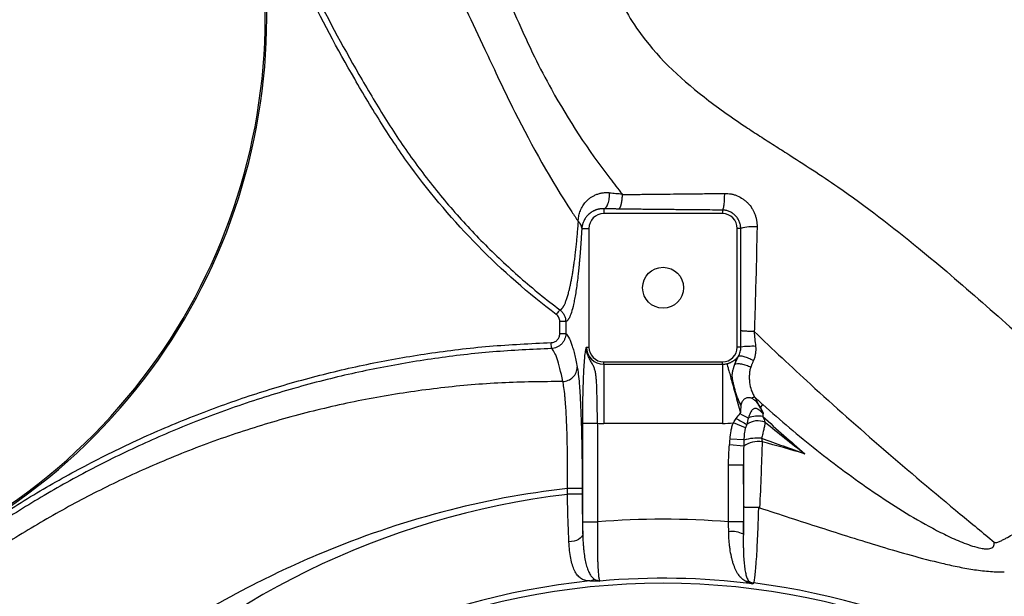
# Model space of a CAD drawing. Header units: millimetres. Extents: x 2 to 910, y 11 to 1153.
# Tile 4 of 7: x 173 to 505, y 764 to 959. Entities that reach past the tile are written whole.
import ezdxf

# ---------------------------------------------------------------- set-up
doc = ezdxf.new("R2010")
doc.units = ezdxf.units.MM

msp = doc.modelspace()

# ---------------------------------------------------------------- linework, layer by layer
at = {"color": 7, "linetype": 'Continuous', "lineweight": 25}
for p, q in [((370.4, 894.9), (370.4, 893.25)), ((410.4, 893.25), (370.4, 893.25)), ((410.4, 894.45), (410.4, 893.25)), ((362.99, 888.25), (365.4, 888.25)), ((365.4, 888.25), (365.4, 848.25)), ((416.59, 888.25), (415.4, 888.25)), ((415.4, 848.25), (415.4, 888.25)), ((355.59, 852.74), (355.59, 856.82)), ((357.59, 856.82), (357.59, 852.74)), ((357.59, 852.74), (355.59, 852.74)), ((352.75, 847.75), (352.68, 849.75)), ((364.56, 848.25), (365.4, 848.25)), ((416.62, 848.25), (415.4, 848.25)), ((370.4, 843.25), (410.4, 843.25)), ((370.4, 842.41), (370.4, 843.25)), ((410.4, 842.41), (410.4, 843.25)), ((370.4, 842.41), (410.4, 842.41)), ((370.4, 842.41), (370.4, 822.44)), ((410.4, 842.41), (410.4, 822.44)), ((423.22, 827.78), (424.05, 828.83)), ((363.32, 789.23), (363.32, 822.53)), ((363.32, 822.53), (368.31, 822.53)), ((368.31, 822.53), (368.31, 789.23)), ((410.4, 822.44), (370.4, 822.44)), ((418.18, 821.02), (414.11, 822.71)), ((417.65, 816.88), (412.98, 817.14)), ((417.59, 814.76), (412.82, 815.28)), ((412.49, 789.23), (412.49, 808.39)), ((417.48, 808.39), (412.49, 808.39)), ((417.48, 808.39), (417.48, 789.23)), ((363.13, 800.47), (358.14, 800.47)), ((358.14, 798.55), (358.14, 800.47)), ((363.13, 800.47), (363.13, 798.55)), ((363.13, 798.55), (358.14, 798.55)), ((363.32, 789.23), (368.31, 789.23)), ((417.48, 789.23), (412.49, 789.23)), ((420.84, 768.66), (420.64, 768.35))]:
    msp.add_line(p, q, dxfattribs=at)
at = {"color": 7, "linetype": 'Continuous', "lineweight": 25, "flags": 128}
msp.add_lwpolyline([(363.34, 785.13), (363.21, 784.65), (362.93, 784.18), (362.49, 783.74), (361.92, 783.35), (361.22, 783.02), (360.43, 782.76), (359.57, 782.58), (358.67, 782.48)], dxfattribs=at)
at = {"color": 7, "linetype": 'Continuous', "lineweight": 25}
for centre, radius in [((390.4, 868.25), 6.9), ((390.4, 528.25), 240.4)]:
    msp.add_circle(centre, radius, dxfattribs=at)
for centre, radius, start, end in [((56.24, 959.41), 200, 303.198, 19.2059), ((56.24, 959.41), 200.52, 303.1979, 19.2059), ((370.4, 888.25), 5, 90, 180), ((410.4, 888.25), 5, 0, 90), ((420.79, 873.17), 15.65, 85.2496, 105.5609), ((370.4, 848.25), 5.84, 180, 270), ((370.4, 848.25), 5, 180, 270), ((410.4, 848.25), 5, 270, 0), ((420.52, 816.93), 31.56, 88.0456, 97.0851), ((410.4, 848.25), 5.84, 270, 285.3524), ((423.09, 822.28), 9.2, 101.1103, 108.6541), ((423.35, 819.83), 11.53, 124.2888, 127.0906), ((425.78, 819.46), 8.71, 107.152, 107.4706), ((446.94, 875.51), 60.41, 238.1724, 242.0562), ((435.04, 858.88), 38, 240.523, 245.2839), ((422.41, 816.77), 6.57, 68.6166, 125.2277), ((422.35, 816.15), 8.81, 78.7281, 111.2533), ((370.4, 848.25), 25.81, 265.3572, 270), ((410.4, 848.25), 25.81, 270, 278.2601), ((422.28, 799.95), 17.55, 85.5953, 105.2824), ((422.34, 808.52), 7.85, 79.1698, 127.271), ((390.4, 528.25), 272.21, 96.8062, 173.1938), ((390.4, 528.25), 261.91, 85.162, 94.838), ((413.57, 776.85), 9.15, 64.7684, 96.4242), ((390.4, 528.25), 241.99, 82.8215, 95.0575), ((390.4, 528.25), 242.33, 95.8407, 174.1593), ((365.14, 772.63), 3.36, 280.3669, 308.0795), ((418.47, 765.36), 3.8, 72.0101, 91.401), ((421.49, 773.64), 5.02, 248.376, 262.5738), ((390.4, 528.25), 242.33, 5.8407, 82.7841)]:
    msp.add_arc(centre, radius, start, end, dxfattribs=at)
for points, knots in [([(354.4, 859.21), (344.99, 866.31), (336.2, 874.03), (319.85, 890.67), (312.28, 899.57), (303.59, 911.47), (301.9, 913.88), (298.61, 918.74), (297.02, 921.2), (293.91, 926.16), (292.39, 928.66), (289.38, 933.66), (287.89, 936.18), (280.57, 948.81), (275.07, 959.1), (264.79, 980.06), (260, 990.73), (254.47, 1004.31), (253.38, 1007.04), (251.26, 1012.51), (250.23, 1015.25), (247.2, 1023.51), (245.27, 1029.04), (239.81, 1045.72), (236.56, 1056.94), (230.84, 1079.62), (228.37, 1091.07), (226.3, 1102.63)], [0, 0, 0, 0, 0.125, 0.125, 0.25, 0.25, 0.28125, 0.28125, 0.3125, 0.3125, 0.34375, 0.34375, 0.375, 0.375, 0.5, 0.5, 0.625, 0.625, 0.65625, 0.65625, 0.6875, 0.6875, 0.75, 0.75, 0.875, 0.875, 1, 1, 1, 1]), ([(368.77, 1105.17), (369.36, 1101.53), (370.98, 1090.21), (371.92, 1075.8), (371.61, 1064.71), (370.62, 1042.34), (367.06, 1013.95), (369.68, 984.49), (373.11, 971.82), (377.06, 962.76), (385.43, 949.06), (399.42, 935.7), (414.56, 924.97), (422.46, 919.78), (427.28, 916.71), (436.3, 910.96), (453.42, 899.87), (475.28, 883.01), (498.09, 863.35), (512.18, 850.78), (523.67, 840.68), (528.06, 836.77), (532.43, 832.84)], [0.1318915, 0.1318915, 0.1318915, 0.1318915, 0.1609204, 0.2212882, 0.2413806, 0.2413806, 0.3821756, 0.4349737, 0.4666526, 0.4880574, 0.5165971, 0.5998378, 0.6414582, 0.6553316, 0.6692051, 0.6830785, 0.733023, 0.8168291, 0.8866676, 0.9565061, 0.9565061, 1, 1, 1, 1]), ([(229.22, 1097.78), (231.36, 1086.54), (233.87, 1075.41), (239.65, 1053.36), (242.91, 1042.44), (248.36, 1026.22), (250.27, 1020.84), (253.28, 1012.82), (254.31, 1010.15), (256.41, 1004.83), (257.48, 1002.18), (262.94, 988.99), (267.66, 978.63), (277.77, 958.25), (283.17, 948.24), (290.34, 935.95), (291.79, 933.51), (294.74, 928.64), (296.23, 926.21), (299.28, 921.39), (300.84, 919), (304.06, 914.27), (305.72, 911.93), (310.82, 904.99), (314.39, 900.48), (321.83, 891.77), (325.7, 887.55), (331.74, 881.43), (333.79, 879.43), (337.96, 875.49), (340.09, 873.56), (346.57, 867.89), (351.02, 864.27), (355.6, 860.81)], [0, 0, 0, 0, 0.125, 0.125, 0.25, 0.25, 0.3125, 0.3125, 0.34375, 0.34375, 0.375, 0.375, 0.5, 0.5, 0.625, 0.625, 0.65625, 0.65625, 0.6875, 0.6875, 0.71875, 0.71875, 0.75, 0.75, 0.8125, 0.8125, 0.875, 0.875, 0.90625, 0.90625, 0.9375, 0.9375, 1, 1, 1, 1]), ([(306.96, 1071.78), (308.08, 1066.55), (309.87, 1058.44), (311.72, 1050.38), (317.09, 1027.39), (324.77, 1000.26), (336.39, 969.87), (342.46, 955.86), (347.44, 945.18), (356.31, 928.19), (366.36, 912.86), (375.21, 901.64), (376.63, 899.89)], [0.1851148, 0.1851148, 0.1851148, 0.1851148, 0.2212882, 0.2413806, 0.2413806, 0.3821756, 0.4349737, 0.4666526, 0.4880574, 0.5165971, 0.5998378, 0.6153859, 0.6153859, 0.6153859, 0.6153859]), ([(299.99, 1014.68), (304.29, 1004.41), (312.23, 986.94), (322.67, 965.01), (329.69, 950.15), (335.02, 938.54), (344.1, 919.81), (353.21, 903.47), (361.07, 891.7), (361.79, 890.62)], [0.3087832, 0.3087832, 0.3087832, 0.3087832, 0.3821756, 0.4349737, 0.4666526, 0.4880574, 0.5165971, 0.5998378, 0.6082354, 0.6082354, 0.6082354, 0.6082354]), ([(361.79, 890.62), (361.8, 890.76), (361.81, 891.03), (361.85, 891.57), (361.98, 892.51), (362.33, 893.88), (363.02, 895.45), (363.88, 896.72), (364.74, 897.67), (365.52, 898.37), (366.35, 898.95), (367.12, 899.37), (367.79, 899.67), (368.36, 899.88), (368.93, 900.06), (369.51, 900.19), (370.08, 900.28), (370.66, 900.34), (371.23, 900.37), (371.8, 900.36), (372.19, 900.33), (372.37, 900.31)], [0, 0, 0, 0, 0.027248, 0.054345, 0.10876, 0.21849, 0.338251, 0.449339, 0.518221, 0.583517, 0.64546, 0.704312, 0.740389, 0.775478, 0.809659, 0.843009, 0.875606, 0.907528, 0.938851, 0.969651, 1, 1, 1, 1]), ([(370.4, 894.9), (370.64, 894.93), (370.89, 895.07), (371.27, 895.5), (371.39, 895.67), (371.62, 896.09), (371.73, 896.33), (371.92, 896.87), (372.01, 897.16), (372.15, 897.77), (372.21, 898.09), (372.35, 899.06), (372.38, 899.72), (372.37, 900.31)], [0, 0, 0, 0, 0.25, 0.25, 0.375, 0.375, 0.5, 0.5, 0.625, 0.625, 0.75, 0.75, 1, 1, 1, 1]), ([(372.37, 900.31), (373.07, 900.24), (373.77, 900.17), (375.19, 900.03), (375.91, 899.96), (376.63, 899.89)], [0, 0, 0, 0, 0.5, 0.5, 1, 1, 1, 1]), ([(375.38, 894.8), (375.4, 894.81), (375.44, 894.82), (375.5, 894.84), (375.56, 894.88), (375.62, 894.92), (375.67, 894.97), (375.72, 895.03), (375.78, 895.1), (375.83, 895.18), (375.88, 895.26), (375.93, 895.34), (375.97, 895.44), (376.02, 895.53), (376.06, 895.64), (376.11, 895.74), (376.15, 895.86), (376.19, 895.97), (376.22, 896.09), (376.26, 896.21), (376.29, 896.34), (376.33, 896.46), (376.36, 896.59), (376.39, 896.72), (376.42, 896.85), (376.44, 896.99), (376.47, 897.12), (376.49, 897.25), (376.51, 897.39), (376.53, 897.52), (376.55, 897.65), (376.57, 897.79), (376.58, 897.92), (376.6, 898.05), (376.61, 898.18), (376.63, 898.31), (376.64, 898.44), (376.65, 898.56), (376.66, 898.69), (376.67, 898.81), (376.67, 898.93), (376.68, 899.05), (376.68, 899.16), (376.69, 899.28), (376.69, 899.39), (376.7, 899.5), (376.7, 899.61), (376.7, 899.68), (376.7, 899.71)], [0, 0, 0, 0, 0.029634, 0.058917, 0.087849, 0.116429, 0.144658, 0.172536, 0.200063, 0.227238, 0.254063, 0.280536, 0.306658, 0.33243, 0.35785, 0.38292, 0.407638, 0.432006, 0.456023, 0.479689, 0.503004, 0.525968, 0.548582, 0.570845, 0.592757, 0.614319, 0.63553, 0.65639, 0.6769, 0.697059, 0.716868, 0.736326, 0.755433, 0.77419, 0.792597, 0.810653, 0.828359, 0.845714, 0.862719, 0.879374, 0.895678, 0.911632, 0.927236, 0.942489, 0.957392, 0.971945, 0.986148, 1, 1, 1, 1]), ([(376.78, 899.71), (377.19, 899.71), (377.98, 899.72), (379.12, 899.73), (380.13, 899.74), (381.48, 899.75), (383.21, 899.77), (386.04, 899.8), (389.61, 899.83), (394.28, 899.89), (399.46, 899.94), (405.21, 900.01), (409.15, 900.06), (411.17, 900.08)], [0, 0, 0, 0, 0.036528, 0.069769, 0.099666, 0.126164, 0.188212, 0.250976, 0.374238, 0.500525, 0.658123, 0.824726, 1, 1, 1, 1]), ([(410.4, 894.45), (410.45, 894.47), (410.5, 894.51), (410.6, 894.67), (410.65, 894.78), (410.75, 895.08), (410.8, 895.27), (410.89, 895.71), (410.93, 895.96), (411.01, 896.52), (411.04, 896.83), (411.1, 897.46), (411.12, 897.8), (411.15, 898.47), (411.16, 898.81), (411.18, 899.46), (411.18, 899.78), (411.17, 900.08)], [0, 0, 0, 0, 0.125, 0.125, 0.25, 0.25, 0.375, 0.375, 0.5, 0.5, 0.625, 0.625, 0.75, 0.75, 0.875, 0.875, 1, 1, 1, 1]), ([(411.17, 900.08), (411.9, 900.09), (412.63, 900.03), (413.69, 899.82), (414.05, 899.73), (414.75, 899.52), (415.1, 899.4), (416.11, 898.97), (416.75, 898.62), (417.65, 898), (417.94, 897.77), (418.51, 897.29), (418.77, 897.04), (419.53, 896.25), (419.98, 895.67), (420.57, 894.73), (420.75, 894.41), (421.07, 893.76), (421.22, 893.42), (421.48, 892.74), (421.59, 892.39), (421.78, 891.69), (421.86, 891.33), (422.05, 890.24), (422.1, 889.51), (422.09, 888.77)], [0, 0, 0, 0, 0.125, 0.125, 0.1875, 0.1875, 0.25, 0.25, 0.375, 0.375, 0.4375, 0.4375, 0.5, 0.5, 0.625, 0.625, 0.6875, 0.6875, 0.75, 0.75, 0.8125, 0.8125, 0.875, 0.875, 1, 1, 1, 1]), ([(370.4, 894.9), (370.32, 894.9), (370.16, 894.91), (369.93, 894.9), (369.7, 894.89), (369.46, 894.87), (369.23, 894.85), (369, 894.81), (368.77, 894.77), (368.54, 894.72), (368.32, 894.67), (368.09, 894.6), (367.87, 894.53), (367.65, 894.45), (367.44, 894.37), (367.23, 894.27), (366.88, 894.11), (366.4, 893.85), (365.83, 893.45), (365.29, 892.99), (364.68, 892.37), (364.06, 891.54), (363.61, 890.68), (363.34, 889.95), (363.2, 889.48), (363.11, 889.05), (363.04, 888.69), (363.02, 888.45), (363, 888.33)], [0, 0, 0, 0, 0.0162972, 0.0327862, 0.049472, 0.0663595, 0.0834536, 0.1007587, 0.1182793, 0.1360197, 0.1539839, 0.1721758, 0.1905992, 0.2092577, 0.2281548, 0.2472939, 0.2666782, 0.3255346, 0.3877909, 0.4535147, 0.5227646, 0.6367451, 0.766, 0.821187, 0.8835414, 0.9222187, 0.9610382, 1, 1, 1, 1]), ([(375.38, 894.8), (374.96, 894.81), (374.54, 894.82), (373.7, 894.83), (373.28, 894.84), (372.04, 894.86), (371.21, 894.88), (370.4, 894.9)], [0, 0, 0, 0, 0.25, 0.25, 0.5, 0.5, 1, 1, 1, 1]), ([(410.4, 894.45), (409.27, 894.46), (407.08, 894.48), (403.89, 894.51), (400.88, 894.53), (398.06, 894.56), (395.43, 894.58), (392.81, 894.61), (390.17, 894.63), (387.48, 894.66), (384.88, 894.69), (382.38, 894.72), (379.96, 894.75), (377.64, 894.77), (376.13, 894.79), (375.38, 894.8)], [0, 0, 0, 0, 0.09596, 0.186663, 0.272109, 0.3523, 0.427238, 0.496925, 0.576314, 0.653188, 0.727549, 0.799405, 0.868761, 0.935624, 1, 1, 1, 1]), ([(416.59, 888.25), (416.59, 888.66), (416.55, 889.06), (416.38, 889.85), (416.26, 890.24), (416.02, 890.8), (415.94, 890.98), (415.74, 891.34), (415.64, 891.52), (415.29, 892.02), (415.03, 892.34), (414.46, 892.91), (414.13, 893.17), (413.46, 893.62), (413.1, 893.81), (412.54, 894.05), (412.35, 894.12), (411.97, 894.24), (411.77, 894.28), (411.19, 894.4), (410.8, 894.45), (410.4, 894.45)], [0, 0, 0, 0, 0.125, 0.125, 0.25, 0.25, 0.3125, 0.3125, 0.375, 0.375, 0.5, 0.5, 0.625, 0.625, 0.75, 0.75, 0.8125, 0.8125, 0.875, 0.875, 1, 1, 1, 1]), ([(355.6, 860.81), (355.63, 860.81), (355.69, 860.82), (355.78, 860.85), (355.87, 860.89), (355.95, 860.94), (356.04, 861), (356.13, 861.07), (356.22, 861.14), (356.31, 861.23), (356.4, 861.33), (356.49, 861.44), (356.58, 861.56), (356.67, 861.69), (356.76, 861.83), (356.85, 861.98), (356.94, 862.14), (357.14, 862.51), (357.45, 863.17), (357.86, 864.26), (358.26, 865.54), (358.58, 866.71), (358.81, 867.63), (358.95, 868.22), (359.09, 868.83), (359.22, 869.46), (359.36, 870.11), (359.49, 870.78), (359.62, 871.48), (359.75, 872.19), (359.88, 872.93), (360, 873.68), (360.13, 874.45), (360.25, 875.25), (360.37, 876.06), (360.48, 876.89), (360.6, 877.74), (360.71, 878.62), (360.82, 879.51), (360.93, 880.41), (361.03, 881.34), (361.13, 882.29), (361.23, 883.25), (361.33, 884.23), (361.42, 885.23), (361.51, 886.25), (361.6, 887.28), (361.68, 888.33), (361.77, 889.4), (361.82, 890.13), (361.84, 890.49)], [0, 0, 0, 0, 0.014977, 0.02994, 0.044887, 0.059819, 0.074736, 0.089636, 0.10452, 0.119388, 0.134238, 0.149072, 0.163888, 0.178686, 0.193467, 0.208229, 0.222973, 0.237698, 0.303783, 0.368408, 0.431562, 0.493238, 0.514654, 0.535809, 0.556704, 0.57734, 0.597717, 0.617836, 0.637699, 0.657307, 0.676661, 0.695764, 0.714617, 0.733222, 0.751583, 0.769701, 0.78758, 0.805222, 0.822631, 0.839811, 0.856765, 0.873498, 0.890014, 0.906319, 0.922416, 0.938313, 0.954013, 0.969523, 0.98485, 1, 1, 1, 1]), ([(361.85, 890.56), (361.84, 890.57), (361.82, 890.59), (361.8, 890.61), (361.79, 890.62)], [0, 0, 0, 0, 0.483977, 1, 1, 1, 1]), ([(361.84, 890.49), (361.85, 890.51), (361.85, 890.53), (361.85, 890.54), (361.85, 890.54), (361.85, 890.54), (361.85, 890.54)], [0, 0, 0, 0, 0.00007969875, 0.00007969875, 0.00007969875, 0.00007975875, 0.00007975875, 0.00007975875, 0.00007975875]), ([(361.84, 890.49), (362.19, 890.17), (362.47, 889.81), (362.86, 889.06), (362.97, 888.65), (362.99, 888.25)], [0, 0, 0, 0, 0.5, 0.5, 1, 1, 1, 1]), ([(363, 888.33), (363, 888.39), (362.99, 888.49), (362.97, 888.65), (362.94, 888.81), (362.9, 888.96), (362.86, 889.1), (362.81, 889.24), (362.75, 889.37), (362.69, 889.49), (362.63, 889.61), (362.56, 889.73), (362.49, 889.83), (362.42, 889.94), (362.34, 890.03), (362.27, 890.12), (362.2, 890.21), (362.13, 890.29), (362.05, 890.36), (361.98, 890.43), (361.92, 890.5), (361.87, 890.54), (361.85, 890.56)], [0, 0, 0, 0, 0.068748, 0.1355, 0.200259, 0.26303, 0.323818, 0.382626, 0.439458, 0.494318, 0.54721, 0.598137, 0.647102, 0.69411, 0.739162, 0.782261, 0.823411, 0.862614, 0.899872, 0.935188, 0.968563, 1, 1, 1, 1]), ([(361.85, 890.54), (361.85, 890.54), (361.85, 890.54), (361.85, 890.54), (361.85, 890.55), (361.85, 890.55), (361.85, 890.56)], [-0.00000006, -0.00000006, -0.00000006, -0.00000006, 0, 0, 0, 0.00002044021, 0.00002044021, 0.00002044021, 0.00002044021]), ([(362.99, 888.25), (362.98, 888.06), (362.96, 887.68), (362.93, 887.12), (362.9, 886.55), (362.86, 886), (362.83, 885.45), (362.79, 884.9), (362.76, 884.36), (362.72, 883.82), (362.69, 883.29), (362.65, 882.76), (362.61, 882.24), (362.57, 881.72), (362.54, 881.21), (362.5, 880.7), (362.46, 880.2), (362.42, 879.7), (362.38, 879.21), (362.34, 878.72), (362.3, 878.24), (362.26, 877.76), (362.21, 877.29), (362.17, 876.82), (362.13, 876.35), (362.09, 875.89), (362.04, 875.44), (362, 874.99), (361.95, 874.54), (361.91, 874.1), (361.86, 873.67), (361.82, 873.24), (361.68, 872), (361.45, 870.05), (361.11, 867.6), (360.76, 865.38), (360.28, 862.86), (359.68, 860.35), (359.15, 858.85), (358.8, 858.11), (358.65, 857.83), (358.5, 857.59), (358.35, 857.37), (358.2, 857.19), (358.04, 857.05), (357.89, 856.94), (357.74, 856.86), (357.64, 856.83), (357.59, 856.82)], [0, 0, 0, 0, 0.007641, 0.015313, 0.023016, 0.030752, 0.038521, 0.046325, 0.054164, 0.06204, 0.069953, 0.077904, 0.085894, 0.093924, 0.101995, 0.110108, 0.118263, 0.126461, 0.134703, 0.14299, 0.151323, 0.159703, 0.168129, 0.176604, 0.185127, 0.1937, 0.202322, 0.210996, 0.219721, 0.228498, 0.237328, 0.246212, 0.255149, 0.315485, 0.377915, 0.442592, 0.509654, 0.634012, 0.76369, 0.789719, 0.815796, 0.841925, 0.86811, 0.894354, 0.920662, 0.947036, 0.973481, 1, 1, 1, 1]), ([(416.63, 853.79), (416.64, 856.66), (416.64, 859.54), (416.65, 865.29), (416.65, 868.16), (416.64, 876.79), (416.62, 882.53), (416.59, 888.25)], [0, 0, 0, 0, 0.25, 0.25, 0.5, 0.5, 1, 1, 1, 1]), ([(422.09, 888.77), (421.98, 882.91), (421.84, 877.02), (421.6, 868.18), (421.52, 865.23), (421.39, 860.8), (421.34, 859.33), (421.25, 856.39), (421.21, 854.91), (421.16, 853.44)], [0, 0, 0, 0, 0.5, 0.5, 0.75, 0.75, 0.875, 0.875, 1, 1, 1, 1]), ([(355.6, 860.81), (355.6, 860.8), (355.56, 860.75), (355.43, 860.58), (355.34, 860.46), (355.12, 860.17), (354.99, 860), (354.71, 859.62), (354.55, 859.41), (354.4, 859.21)], [0, 0, 0, 0, 0.25, 0.25, 0.5, 0.5, 0.75, 0.75, 1, 1, 1, 1]), ([(355.6, 860.81), (355.75, 860.69), (355.9, 860.56), (356.18, 860.3), (356.31, 860.16), (356.68, 859.71), (356.89, 859.39), (357.23, 858.7), (357.37, 858.33), (357.5, 857.77), (357.53, 857.59), (357.58, 857.2), (357.59, 857.01), (357.59, 856.82)], [0, 0, 0, 0, 0.125, 0.125, 0.25, 0.25, 0.5, 0.5, 0.75, 0.75, 0.875, 0.875, 1, 1, 1, 1]), ([(355.59, 856.82), (355.59, 857.05), (355.56, 857.28), (355.46, 857.73), (355.38, 857.95), (355.17, 858.36), (355.05, 858.55), (354.75, 858.91), (354.58, 859.07), (354.4, 859.21)], [0, 0, 0, 0, 0.25, 0.25, 0.5, 0.5, 0.75, 0.75, 1, 1, 1, 1]), ([(357.59, 856.82), (357.57, 856.82), (357.51, 856.82), (357.3, 856.82), (357.15, 856.82), (356.78, 856.82), (356.57, 856.82), (356.1, 856.82), (355.84, 856.82), (355.59, 856.82)], [0, 0, 0, 0, 0.25, 0.25, 0.5, 0.5, 0.75, 0.75, 1, 1, 1, 1]), ([(421.08, 853.48), (420.78, 853.48), (420.5, 853.49), (419.94, 853.5), (419.66, 853.51), (419.13, 853.53), (418.88, 853.54), (418.41, 853.56), (418.19, 853.57), (417.78, 853.6), (417.6, 853.62), (417.28, 853.65), (417.14, 853.66), (416.91, 853.7), (416.82, 853.72), (416.72, 853.74), (416.69, 853.75), (416.65, 853.77), (416.63, 853.78), (416.63, 853.79)], [0, 0, 0, 0, 0.125, 0.125, 0.25, 0.25, 0.375, 0.375, 0.5, 0.5, 0.625, 0.625, 0.75, 0.75, 0.875, 0.875, 0.9375, 0.9375, 1, 1, 1, 1]), ([(421.16, 853.44), (421.15, 853.45), (421.14, 853.46), (421.13, 853.47), (421.12, 853.47), (421.11, 853.48), (421.1, 853.48), (421.09, 853.48), (421.09, 853.48), (421.08, 853.48)], [0, 0, 0, 0, 0.00004082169, 0.00004082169, 0.00004082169, 0.00007434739, 0.00007434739, 0.00007434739, 0.00009016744, 0.00009016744, 0.00009016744, 0.00009016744]), ([(421.16, 853.44), (427.34, 847.51), (441.49, 834.26), (464.56, 813.74), (481.84, 799.13), (494.42, 788.74), (498.24, 785.58), (502.06, 782.42)], [0.7604235, 0.7604235, 0.7604235, 0.7604235, 0.8168291, 0.8866676, 0.9565061, 0.9565061, 0.9868933, 0.9868933, 0.9868933, 0.9868933]), ([(352.68, 849.75), (353.07, 849.76), (353.45, 849.85), (353.98, 850.08), (354.15, 850.17), (354.47, 850.39), (354.61, 850.52), (354.88, 850.79), (355, 850.95), (355.21, 851.27), (355.3, 851.44), (355.44, 851.79), (355.5, 851.98), (355.57, 852.36), (355.59, 852.55), (355.59, 852.74)], [0, 0, 0, 0, 0.25, 0.25, 0.375, 0.375, 0.5, 0.5, 0.625, 0.625, 0.75, 0.75, 0.875, 0.875, 1, 1, 1, 1]), ([(357.59, 852.74), (357.59, 852.42), (357.56, 852.1), (357.43, 851.47), (357.34, 851.16), (357.1, 850.57), (356.95, 850.28), (356.6, 849.75), (356.4, 849.49), (355.96, 849.04), (355.71, 848.83), (355.19, 848.46), (354.9, 848.3), (354.32, 848.04), (354.02, 847.94), (353.39, 847.8), (353.07, 847.76), (352.75, 847.75)], [0, 0, 0, 0, 0.125, 0.125, 0.25, 0.25, 0.375, 0.375, 0.5, 0.5, 0.625, 0.625, 0.75, 0.75, 0.875, 0.875, 1, 1, 1, 1]), ([(357.59, 852.74), (357.92, 852.52), (358.25, 852.11), (358.9, 850.95), (359.23, 850.18), (359.72, 848.77), (359.88, 848.25), (360.2, 847.13), (360.36, 846.52), (360.85, 844.57), (361.17, 843.09), (361.49, 841.44)], [0, 0, 0, 0, 0.25, 0.25, 0.5, 0.5, 0.625, 0.625, 0.75, 0.75, 1, 1, 1, 1]), ([(356.58, 836.61), (355.96, 839.87), (355.32, 842.44), (354.36, 845.23), (354.04, 845.98), (353.39, 847.13), (353.07, 847.53), (352.75, 847.75)], [0, 0, 0, 0, 0.5, 0.5, 0.75, 0.75, 1, 1, 1, 1]), ([(363.32, 822.53), (363.32, 824.13), (363.33, 825.71), (363.35, 828.04), (363.36, 828.81), (363.38, 830.34), (363.4, 831.1), (363.44, 833.33), (363.48, 834.73), (363.55, 836.74), (363.57, 837.39), (363.62, 838.66), (363.65, 839.26), (363.74, 841), (363.8, 842.04), (363.9, 843.45), (363.93, 843.89), (364.01, 844.72), (364.04, 845.1), (364.12, 845.79), (364.16, 846.11), (364.24, 846.69), (364.28, 846.94), (364.36, 847.4), (364.4, 847.6), (364.46, 847.86), (364.48, 847.95), (364.51, 848.07), (364.52, 848.1), (364.54, 848.18), (364.55, 848.22), (364.56, 848.25)], [0, 0, 0, 0, 0.125, 0.125, 0.1875, 0.1875, 0.25, 0.25, 0.375, 0.375, 0.4375, 0.4375, 0.5, 0.5, 0.625, 0.625, 0.6875, 0.6875, 0.75, 0.75, 0.8125, 0.8125, 0.875, 0.875, 0.9375, 0.9375, 0.96875, 0.96875, 0.984375, 0.984375, 1, 1, 1, 1]), ([(368.31, 822.53), (368.28, 823.94), (368.26, 825.34), (368.23, 827.39), (368.21, 828.07), (368.2, 829.08), (368.19, 829.42), (368.18, 830.08), (368.17, 830.41), (368.14, 832.01), (368.12, 833.23), (368.06, 834.95), (368.03, 835.51), (367.98, 836.57), (367.94, 837.08), (367.86, 838.04), (367.8, 838.5), (367.68, 839.37), (367.6, 839.79), (367.4, 840.58), (367.28, 840.96), (367, 841.69), (366.82, 842.05), (366.42, 842.79), (366.2, 843.16), (365.73, 843.99), (365.48, 844.43), (365.05, 845.4), (364.86, 845.93), (364.67, 846.77), (364.62, 847.06), (364.58, 847.51), (364.57, 847.65), (364.56, 847.88), (364.56, 847.95), (364.56, 848.1), (364.56, 848.18), (364.56, 848.25)], [0, 0, 0, 0, 0.125, 0.125, 0.1875, 0.1875, 0.21875, 0.21875, 0.25, 0.25, 0.375, 0.375, 0.4375, 0.4375, 0.5, 0.5, 0.5625, 0.5625, 0.625, 0.625, 0.6875, 0.6875, 0.75, 0.75, 0.8125, 0.8125, 0.875, 0.875, 0.9375, 0.9375, 0.96875, 0.96875, 0.984375, 0.984375, 0.992187, 0.992187, 1, 1, 1, 1]), ([(415.85, 845.18), (415.97, 845.4), (416.08, 845.64), (416.28, 846.13), (416.36, 846.38), (416.56, 847.16), (416.63, 847.7), (416.62, 848.25)], [0, 0, 0, 0, 0.25, 0.25, 0.5, 0.5, 1, 1, 1, 1]), ([(421.59, 848.48), (421.68, 847.65), (421.67, 846.83), (421.5, 845.62), (421.41, 845.21), (421.19, 844.43), (421.05, 844.04), (420.88, 843.68)], [0, 0, 0, 0, 0.5, 0.5, 0.75, 0.75, 1, 1, 1, 1]), ([(411.95, 842.62), (411.98, 842.63), (412.05, 842.65), (412.14, 842.68), (412.24, 842.71), (412.34, 842.74), (412.44, 842.77), (412.54, 842.81), (412.68, 842.86), (412.88, 842.94), (413.1, 843.03), (413.31, 843.13), (413.56, 843.26), (413.83, 843.41), (414.15, 843.61), (414.53, 843.87), (414.85, 844.13), (415.11, 844.36), (415.28, 844.52), (415.38, 844.63), (415.43, 844.69)], [0, 0, 0, 0, 0.01314, 0.026448, 0.040031, 0.053991, 0.068418, 0.083398, 0.099005, 0.138616, 0.182758, 0.22558, 0.272668, 0.359486, 0.444459, 0.564531, 0.75236, 0.835019, 0.915019, 1, 1, 1, 1]), ([(414.64, 842.45), (414.68, 842.56), (414.76, 842.79), (414.89, 843.12), (415.02, 843.44), (415.16, 843.75), (415.3, 844.05), (415.43, 844.35), (415.57, 844.63), (415.71, 844.91), (415.81, 845.09), (415.85, 845.18)], [0, 0, 0, 0, 0.125335, 0.24684, 0.364634, 0.478834, 0.589557, 0.696919, 0.801037, 0.902026, 1, 1, 1, 1]), ([(415.85, 845.18), (415.96, 845.29), (416.17, 845.34), (416.78, 845.32), (417.18, 845.24), (418.1, 844.96), (418.63, 844.76), (419.74, 844.28), (420.32, 843.99), (420.88, 843.68)], [0, 0, 0, 0, 0.25, 0.25, 0.5, 0.5, 0.75, 0.75, 1, 1, 1, 1]), ([(420.88, 843.68), (420.82, 843.55), (420.71, 843.3), (420.55, 842.92), (420.39, 842.56), (420.25, 842.2), (420.12, 841.84), (420.04, 841.61), (420, 841.49)], [0, 0, 0, 0, 0.174567, 0.345984, 0.514238, 0.679323, 0.841241, 1, 1, 1, 1]), ([(356.58, 836.61), (357.22, 836.63), (357.86, 836.77), (359.04, 837.27), (359.58, 837.63), (360.48, 838.52), (360.85, 839.05), (361.34, 840.2), (361.48, 840.82), (361.49, 841.44)], [0, 0, 0, 0, 0.25, 0.25, 0.5, 0.5, 0.75, 0.75, 1, 1, 1, 1]), ([(361.49, 841.44), (361.6, 840.83), (361.72, 840.05), (361.94, 838.15), (362.04, 837.04), (362.17, 835.43), (362.19, 835.1), (362.24, 834.41), (362.27, 834.06), (362.34, 832.99), (362.39, 832.24), (362.52, 829.89), (362.6, 828.19), (362.71, 825.43), (362.75, 824.47), (362.81, 822.52), (362.84, 821.53), (362.93, 818.48), (362.98, 816.36), (363.04, 813.07), (363.05, 811.94), (363.08, 809.68), (363.09, 808.55), (363.12, 805.12), (363.13, 802.81), (363.13, 800.47)], [0, 0, 0, 0, 0.125, 0.125, 0.25, 0.25, 0.28125, 0.28125, 0.3125, 0.3125, 0.375, 0.375, 0.5, 0.5, 0.5625, 0.5625, 0.625, 0.625, 0.75, 0.75, 0.8125, 0.8125, 0.875, 0.875, 1, 1, 1, 1]), ([(411.95, 842.62), (411.96, 842.57), (412, 842.44), (412.12, 841.99), (412.21, 841.68), (412.43, 840.86), (412.57, 840.35), (412.9, 839.15), (413.09, 838.46), (413.52, 836.91), (413.75, 836.06), (414.25, 834.23), (414.52, 833.25), (415.07, 831.24), (415.36, 830.2), (415.93, 828.1), (416.22, 827.05), (416.51, 826.01)], [0, 0, 0, 0, 0.125, 0.125, 0.25, 0.25, 0.375, 0.375, 0.5, 0.5, 0.625, 0.625, 0.75, 0.75, 0.875, 0.875, 1, 1, 1, 1]), ([(414.05, 840.64), (414.05, 840.64), (414.05, 840.64), (414.05, 840.64), (414.09, 840.78), (414.13, 840.92), (414.18, 841.06), (414.19, 841.1), (414.2, 841.14), (414.21, 841.17), (414.21, 841.17), (414.21, 841.17), (414.21, 841.17)], [-0.00000006, -0.00000006, -0.00000006, -0.00000006, 0, 0, 0, 0.0004793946, 0.0004793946, 0.0004793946, 0.0006190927, 0.0006190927, 0.0006190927, 0.0006191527, 0.0006191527, 0.0006191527, 0.0006191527]), ([(414.64, 842.45), (414.83, 842.56), (415.11, 842.64), (415.85, 842.68), (416.31, 842.64), (417.32, 842.46), (417.88, 842.31), (418.97, 841.94), (419.51, 841.72), (420, 841.49)], [0, 0, 0, 0, 0.25, 0.25, 0.5, 0.5, 0.75, 0.75, 1, 1, 1, 1]), ([(420, 841.49), (419.93, 841.28), (419.86, 841.06), (419.74, 840.63), (419.68, 840.41), (419.55, 839.76), (419.51, 839.31), (419.48, 838.43), (419.47, 837.99), (419.5, 837.11), (419.52, 836.68), (419.67, 835.4), (419.86, 834.56), (420.3, 833.32), (420.47, 832.91), (420.86, 832.1), (421.08, 831.7), (421.32, 831.31)], [0, 0, 0, 0, 0.0625, 0.0625, 0.125, 0.125, 0.25, 0.25, 0.375, 0.375, 0.5, 0.5, 0.75, 0.75, 0.875, 0.875, 1, 1, 1, 1]), ([(358.14, 800.47), (358.14, 800.6), (358.14, 800.73), (358.15, 800.99), (358.15, 801.37), (358.16, 802.27), (358.17, 803.04), (358.18, 804.57), (358.19, 805.58), (358.19, 807.6), (358.19, 808.6), (358.18, 810.59), (358.17, 811.59), (358.14, 814.5), (358.1, 816.36), (358.03, 819.05), (358, 819.93), (357.94, 821.65), (357.91, 822.5), (357.8, 824.93), (357.72, 826.43), (357.58, 828.5), (357.53, 829.16), (357.46, 830.11), (357.43, 830.42), (357.38, 831.02), (357.35, 831.31), (357.21, 832.73), (357.09, 833.72), (356.85, 835.39), (356.71, 836.07), (356.58, 836.61)], [0, 0, 0, 0, 0.007813, 0.007813, 0.015625, 0.03125, 0.0625, 0.0625, 0.125, 0.125, 0.1875, 0.1875, 0.25, 0.25, 0.375, 0.375, 0.4375, 0.4375, 0.5, 0.5, 0.625, 0.625, 0.6875, 0.6875, 0.71875, 0.71875, 0.75, 0.75, 0.875, 0.875, 1, 1, 1, 1]), ([(416.4, 829.03), (416.18, 829.49), (415.99, 829.96), (415.62, 830.89), (415.45, 831.35), (414.99, 832.73), (414.73, 833.62), (414.38, 834.9), (414.27, 835.32), (414.08, 836.15), (413.99, 836.56), (413.84, 837.37), (413.78, 837.77), (413.74, 838.38), (413.74, 838.59), (413.74, 838.91), (413.75, 839.02), (413.76, 839.19), (413.76, 839.24), (413.77, 839.36), (413.78, 839.42), (413.79, 839.47)], [0, 0, 0, 0, 0.125, 0.125, 0.25, 0.25, 0.5, 0.5, 0.625, 0.625, 0.75, 0.75, 0.875, 0.875, 0.9375, 0.9375, 0.96875, 0.96875, 0.984375, 0.984375, 1, 1, 1, 1]), ([(420.15, 830.99), (419.98, 831.05), (419.82, 831.1), (419.48, 831.15), (419.31, 831.17), (418.97, 831.15), (418.8, 831.13), (418.47, 831.04), (418.31, 830.97), (417.85, 830.74), (417.58, 830.51), (417.25, 830.11), (417.16, 829.97), (416.99, 829.67), (416.92, 829.52), (416.86, 829.36)], [0, 0, 0, 0, 0.125, 0.125, 0.25, 0.25, 0.375, 0.375, 0.5, 0.5, 0.75, 0.75, 0.875, 0.875, 1, 1, 1, 1]), ([(423.17, 827.77), (422.84, 828.42), (422.46, 829.04), (421.85, 829.77), (421.72, 829.91), (421.44, 830.18), (421.3, 830.31), (421, 830.54), (420.83, 830.65), (420.5, 830.85), (420.33, 830.93), (420.15, 830.99)], [0, 0, 0, 0, 0.5, 0.5, 0.625, 0.625, 0.75, 0.75, 0.875, 0.875, 1, 1, 1, 1]), ([(421.32, 831.31), (421.45, 831.01), (421.6, 830.71), (421.84, 830.27), (421.92, 830.13), (422.09, 829.83), (422.17, 829.69), (422.58, 828.96), (422.9, 828.37), (423.22, 827.78)], [0, 0, 0, 0, 0.25, 0.25, 0.375, 0.375, 0.5, 0.5, 1, 1, 1, 1]), ([(423.77, 826.07), (423.59, 826.29), (423.39, 826.5), (422.97, 826.89), (422.75, 827.07), (422.38, 827.3), (422.25, 827.37), (421.98, 827.47), (421.84, 827.51), (421.54, 827.55), (421.39, 827.54), (421.1, 827.47), (420.96, 827.4), (420.71, 827.24), (420.6, 827.14), (420.39, 826.93), (420.3, 826.81), (420.05, 826.46), (419.91, 826.21), (419.53, 825.44), (419.34, 824.9), (419.16, 824.36)], [0, 0, 0, 0, 0.125, 0.125, 0.25, 0.25, 0.3125, 0.3125, 0.375, 0.375, 0.4375, 0.4375, 0.5, 0.5, 0.5625, 0.5625, 0.625, 0.625, 0.75, 0.75, 1, 1, 1, 1]), ([(423.77, 826.07), (423.79, 826.07), (423.81, 826.08), (423.83, 826.11), (423.84, 826.12), (423.84, 826.18), (423.83, 826.22), (423.8, 826.33), (423.78, 826.4), (423.7, 826.62), (423.64, 826.76), (423.45, 827.2), (423.32, 827.48), (423.17, 827.77)], [0, 0, 0, 0, 0.03125, 0.03125, 0.0625, 0.0625, 0.125, 0.125, 0.25, 0.25, 0.5, 0.5, 1, 1, 1, 1]), ([(424.05, 828.83), (429.96, 823.5), (436.01, 818.39), (445.31, 811.03), (448.44, 808.63), (454.79, 803.94), (457.99, 801.65), (464.49, 797.21), (467.78, 795.05), (474.45, 790.91), (477.84, 788.93), (483.04, 786.16), (484.79, 785.27), (488.34, 783.59), (490.14, 782.8), (492.88, 781.74), (493.81, 781.4), (495.68, 780.81), (496.63, 780.55), (498.08, 780.28), (498.57, 780.21), (499.31, 780.16), (499.55, 780.16), (500.05, 780.18), (500.29, 780.2), (500.78, 780.3), (501.02, 780.38), (501.46, 780.61), (501.65, 780.78), (501.94, 781.19), (502.03, 781.43), (502.08, 781.8), (502.09, 781.93), (502.09, 782.17), (502.08, 782.3), (502.06, 782.42)], [0, 0, 0, 0, 0.25, 0.25, 0.375, 0.375, 0.5, 0.5, 0.625, 0.625, 0.75, 0.75, 0.8125, 0.8125, 0.875, 0.875, 0.90625, 0.90625, 0.9375, 0.9375, 0.953125, 0.953125, 0.960938, 0.960938, 0.96875, 0.96875, 0.976563, 0.976563, 0.984375, 0.984375, 0.992188, 0.992188, 0.996094, 0.996094, 1, 1, 1, 1]), ([(412.98, 817.14), (413.04, 818.1), (413.14, 819.04), (413.4, 820.44), (413.51, 820.9), (413.77, 821.81), (413.93, 822.27), (414.11, 822.71)], [0, 0, 0, 0, 0.5, 0.5, 0.75, 0.75, 1, 1, 1, 1]), ([(418.18, 821.02), (418.08, 820.69), (418, 820.34), (417.87, 819.66), (417.82, 819.32), (417.71, 818.28), (417.67, 817.59), (417.65, 816.88)], [0, 0, 0, 0, 0.25, 0.25, 0.5, 0.5, 1, 1, 1, 1]), ([(424.81, 822.89), (424.75, 822.53), (424.69, 822.15), (424.53, 821.32), (424.43, 820.88), (424.23, 819.96), (424.12, 819.47), (423.88, 818.48), (423.76, 817.97), (423.62, 817.45)], [0, 0, 0, 0, 0.25, 0.25, 0.5, 0.5, 0.75, 0.75, 1, 1, 1, 1]), ([(424.81, 822.89), (427.01, 821.06), (429.23, 819.26), (433.71, 815.71), (435.96, 813.95), (438.23, 812.23)], [0, 0, 0, 0, 0.5, 0.5, 1, 1, 1, 1]), ([(423.62, 817.45), (426.05, 816.6), (428.48, 815.73), (433.35, 813.99), (435.79, 813.11), (438.23, 812.23)], [0, 0, 0, 0, 0.5, 0.5, 1, 1, 1, 1]), ([(423.81, 816.23), (423.76, 814.47), (423.69, 812.69), (423.6, 809.97), (423.56, 809.06), (423.49, 807.22), (423.46, 806.29), (423.28, 801.64), (423.13, 797.85), (422.96, 794)], [0, 0, 0, 0, 0.25, 0.25, 0.375, 0.375, 0.5, 0.5, 1, 1, 1, 1]), ([(417.65, 794.21), (417.64, 796.65), (417.61, 799.04), (417.56, 803.77), (417.52, 806.1), (417.48, 808.39)], [0, 0, 0, 0, 0.5, 0.5, 1, 1, 1, 1]), ([(358.14, 800.47), (329.65, 797.37), (293.34, 787.51), (238.9, 762.15), (189.72, 730.31), (154.25, 691.8), (120.82, 642.76), (103.61, 605.52), (94.65, 568.78), (93.01, 560.51)], [0.0321848, 0.0321848, 0.0321848, 0.0321848, 0.1177428, 0.1428604, 0.2103782, 0.2935657, 0.3030135, 0.3956489, 0.422195, 0.422195, 0.422195, 0.422195]), ([(358.67, 782.48), (358.62, 783.68), (358.56, 784.93), (358.46, 787.49), (358.41, 788.8), (358.34, 790.84), (358.32, 791.53), (358.28, 792.92), (358.26, 793.61), (358.2, 795.71), (358.17, 797.13), (358.14, 798.55)], [0, 0, 0, 0, 0.25, 0.25, 0.5, 0.5, 0.625, 0.625, 0.75, 0.75, 1, 1, 1, 1]), ([(363.13, 798.55), (363.13, 797.36), (363.14, 796.18), (363.15, 794.43), (363.16, 793.85), (363.17, 792.69), (363.18, 792.11), (363.2, 790.41), (363.22, 789.31), (363.27, 787.17), (363.3, 786.13), (363.34, 785.13)], [0, 0, 0, 0, 0.25, 0.25, 0.375, 0.375, 0.5, 0.5, 0.75, 0.75, 1, 1, 1, 1]), ([(417.47, 785.13), (417.48, 785.47), (417.49, 785.82), (417.51, 786.54), (417.52, 786.9), (417.55, 788), (417.57, 788.75), (417.61, 791.02), (417.63, 792.59), (417.65, 794.21)], [0, 0, 0, 0, 0.125, 0.125, 0.25, 0.25, 0.5, 0.5, 1, 1, 1, 1]), ([(422.56, 794.07), (422.24, 794.07), (421.93, 794.07), (421.32, 794.07), (421.02, 794.08), (420.43, 794.08), (420.16, 794.09), (419.64, 794.1), (419.39, 794.1), (418.94, 794.12), (418.74, 794.12), (418.38, 794.14), (418.22, 794.15), (417.96, 794.16), (417.86, 794.17), (417.75, 794.19), (417.72, 794.19), (417.67, 794.2), (417.66, 794.21), (417.65, 794.21)], [0, 0, 0, 0, 0.125, 0.125, 0.25, 0.25, 0.375, 0.375, 0.5, 0.5, 0.625, 0.625, 0.75, 0.75, 0.875, 0.875, 0.9375, 0.9375, 1, 1, 1, 1]), ([(422.56, 794.07), (422.51, 792.4), (422.46, 790.78), (422.35, 787.62), (422.29, 786.08), (422.16, 783.1), (422.09, 781.69), (421.95, 779.04), (421.87, 777.8), (421.71, 775.49), (421.63, 774.46), (421.47, 772.62), (421.39, 771.82), (421.23, 770.45), (421.15, 769.9), (420.99, 769.08), (420.92, 768.8), (420.84, 768.66)], [0, 0, 0, 0, 0.125, 0.125, 0.25, 0.25, 0.375, 0.375, 0.5, 0.5, 0.625, 0.625, 0.75, 0.75, 0.875, 0.875, 1, 1, 1, 1]), ([(422.96, 794), (429.74, 791.78), (436.53, 789.56), (446.72, 786.28), (450.12, 785.19), (456.94, 783.05), (460.35, 782), (467.19, 779.94), (470.62, 778.94), (477.48, 777.04), (480.92, 776.13), (486.1, 774.91), (487.83, 774.52), (491.31, 773.82), (493.05, 773.49), (496.55, 772.95), (498.31, 772.72), (501.86, 772.42), (503.65, 772.34), (505.46, 772.36)], [0, 0, 0, 0, 0.25, 0.25, 0.375, 0.375, 0.5, 0.5, 0.625, 0.625, 0.75, 0.75, 0.8125, 0.8125, 0.875, 0.875, 0.9375, 0.9375, 1, 1, 1, 1]), ([(368.31, 789.23), (368.29, 787.99), (368.27, 786.76), (368.25, 784.94), (368.25, 784.34), (368.24, 783.15), (368.24, 782.55), (368.25, 780.81), (368.26, 779.71), (368.29, 778.14), (368.3, 777.62), (368.32, 776.63), (368.34, 776.15), (368.39, 774.78), (368.43, 773.95), (368.5, 772.84), (368.53, 772.49), (368.58, 771.84), (368.61, 771.54), (368.7, 770.72), (368.77, 770.28), (368.88, 769.79), (368.91, 769.65), (368.99, 769.43), (369.03, 769.35), (369.07, 769.3)], [0, 0, 0, 0, 0.125, 0.125, 0.1875, 0.1875, 0.25, 0.25, 0.375, 0.375, 0.4375, 0.4375, 0.5, 0.5, 0.625, 0.625, 0.6875, 0.6875, 0.75, 0.75, 0.875, 0.875, 0.9375, 0.9375, 1, 1, 1, 1]), ([(363.34, 785.13), (363.36, 784.17), (363.39, 783.24), (363.47, 781.89), (363.5, 781.45), (363.57, 780.58), (363.61, 780.15), (363.83, 778.06), (364.07, 776.57), (364.47, 774.92), (364.55, 774.6), (364.72, 774), (364.82, 773.71), (365.11, 772.88), (365.32, 772.38), (365.66, 771.71), (365.78, 771.5), (366.03, 771.12), (366.16, 770.94), (366.57, 770.45), (366.86, 770.19), (367.21, 769.98)], [0, 0, 0, 0, 0.125, 0.125, 0.1875, 0.1875, 0.25, 0.25, 0.5, 0.5, 0.5625, 0.5625, 0.625, 0.625, 0.75, 0.75, 0.8125, 0.8125, 0.875, 0.875, 1, 1, 1, 1]), ([(418.37, 769.16), (418.09, 769.3), (417.83, 769.45), (417.36, 769.77), (417.14, 769.95), (416.51, 770.53), (416.14, 770.97), (415.45, 771.99), (415.14, 772.56), (414.57, 773.8), (414.31, 774.47), (413.95, 775.58), (413.84, 775.96), (413.63, 776.74), (413.53, 777.14), (413.26, 778.37), (413.11, 779.23), (412.91, 780.59), (412.85, 781.05), (412.75, 782), (412.71, 782.48), (412.6, 783.94), (412.55, 784.93), (412.54, 785.94)], [0, 0, 0, 0, 0.0625, 0.0625, 0.125, 0.125, 0.25, 0.25, 0.375, 0.375, 0.5, 0.5, 0.5625, 0.5625, 0.625, 0.625, 0.75, 0.75, 0.8125, 0.8125, 0.875, 0.875, 1, 1, 1, 1]), ([(417.47, 785.13), (417.45, 784.11), (417.44, 783.12), (417.44, 781.68), (417.45, 781.21), (417.47, 780.28), (417.48, 779.82), (417.55, 777.6), (417.65, 776.01), (417.85, 774.24), (417.89, 773.9), (417.99, 773.25), (418.04, 772.94), (418.2, 772.06), (418.32, 771.53), (418.53, 770.82), (418.6, 770.6), (418.77, 770.19), (418.85, 770), (419.04, 769.65), (419.14, 769.5), (419.36, 769.21), (419.49, 769.09), (419.64, 768.97)], [0, 0, 0, 0, 0.125, 0.125, 0.1875, 0.1875, 0.25, 0.25, 0.5, 0.5, 0.5625, 0.5625, 0.625, 0.625, 0.75, 0.75, 0.8125, 0.8125, 0.875, 0.875, 0.9375, 0.9375, 1, 1, 1, 1]), ([(502.06, 782.42), (502.1, 782.39), (502.15, 782.36), (502.23, 782.31), (502.28, 782.29), (502.43, 782.26), (502.53, 782.25), (502.84, 782.27), (503.04, 782.32), (503.42, 782.45), (503.61, 782.53), (503.98, 782.69), (504.17, 782.78), (504.72, 783.05), (505.08, 783.24), (505.8, 783.63), (506.16, 783.83), (507.23, 784.43), (507.95, 784.83), (509.37, 785.64), (510.09, 786.05), (510.8, 786.46)], [0, 0, 0, 0, 0.015625, 0.015625, 0.03125, 0.03125, 0.0625, 0.0625, 0.125, 0.125, 0.1875, 0.1875, 0.25, 0.25, 0.375, 0.375, 0.5, 0.5, 0.75, 0.75, 1, 1, 1, 1]), ([(365.74, 769.32), (365.41, 769.33), (365.1, 769.36), (364.53, 769.44), (364.26, 769.5), (363.74, 769.65), (363.5, 769.75), (363.03, 769.97), (362.81, 770.1), (362.18, 770.53), (361.8, 770.89), (361.29, 771.54), (361.13, 771.77), (360.82, 772.27), (360.67, 772.54), (359.99, 773.96), (359.58, 775.34), (358.97, 778.62), (358.77, 780.46), (358.67, 782.48)], [0, 0, 0, 0, 0.0625, 0.0625, 0.125, 0.125, 0.1875, 0.1875, 0.25, 0.25, 0.375, 0.375, 0.4375, 0.4375, 0.5, 0.5, 0.75, 0.75, 1, 1, 1, 1]), ([(367.21, 769.98), (367.51, 769.81), (367.82, 769.66), (368.44, 769.43), (368.75, 769.35), (369.07, 769.3)], [0, 0, 0, 0, 0.5, 0.5, 1, 1, 1, 1]), ([(418.37, 769.16), (418.74, 768.98), (419.12, 768.83), (419.87, 768.56), (420.26, 768.44), (420.64, 768.35)], [0, 0, 0, 0, 0.5, 0.5, 1, 1, 1, 1])]:
    msp.add_open_spline(points, degree=3, knots=knots, dxfattribs=at)
for points in [[(376.63, 899.89), (376.67, 899.84), (376.71, 899.78), (376.7, 899.71)], [(376.7, 899.71), (376.73, 899.71), (376.75, 899.71), (376.78, 899.71)], [(363, 888.33), (363, 888.3), (363, 888.28), (362.99, 888.25)], [(416.62, 848.25), (416.62, 850.1), (416.62, 851.95), (416.63, 853.79)], [(421.08, 853.48), (421.24, 851.81), (421.41, 850.14), (421.59, 848.48)], [(414.64, 842.45), (414.78, 843.29), (415.05, 844.04), (415.43, 844.69)], [(415.43, 844.69), (415.59, 844.85), (415.73, 845.01), (415.85, 845.18)], [(413.79, 839.47), (413.82, 839.68), (413.85, 839.89), (413.91, 840.11)], [(413.91, 840.11), (413.95, 840.29), (414, 840.47), (414.05, 840.64)], [(414.21, 841.17), (414.35, 841.61), (414.48, 842.03), (414.64, 842.45)], [(421.32, 831.31), (422.23, 830.48), (423.14, 829.65), (424.05, 828.83)], [(416.66, 828.51), (416.57, 828.68), (416.48, 828.85), (416.4, 829.03)], [(416.66, 828.51), (416.57, 827.67), (416.53, 826.84), (416.51, 826.01)], [(416.86, 829.36), (416.76, 829.08), (416.69, 828.8), (416.66, 828.51)], [(423.22, 827.78), (423.52, 827.22), (423.82, 826.65), (424.11, 826.09)], [(414.11, 822.71), (414.39, 823.23), (414.71, 823.72), (415.08, 824.18)], [(415.08, 824.18), (415.5, 824.72), (415.94, 825.25), (416.35, 825.8)], [(416.35, 825.8), (416.4, 825.87), (416.45, 825.94), (416.51, 826.01)], [(419.16, 824.36), (419, 823.6), (418.82, 822.86), (418.63, 822.14)], [(423.77, 826.07), (423.89, 826.08), (424, 826.08), (424.11, 826.09)], [(424.11, 826.09), (424.1, 825.66), (424.08, 825.22), (424.07, 824.79)], [(424.07, 824.79), (428.72, 820.51), (433.45, 816.32), (438.23, 812.23)], [(424.07, 824.79), (424.32, 824.13), (424.57, 823.49), (424.81, 822.89)], [(418.63, 822.14), (418.45, 821.78), (418.3, 821.4), (418.18, 821.02)], [(412.82, 815.28), (412.89, 815.9), (412.95, 816.52), (412.98, 817.14)], [(417.65, 816.88), (417.64, 816.17), (417.61, 815.46), (417.59, 814.76)], [(423.62, 817.45), (423.69, 817.03), (423.76, 816.62), (423.81, 816.23)], [(412.49, 808.39), (412.49, 810.7), (412.57, 812.99), (412.82, 815.28)], [(417.59, 814.76), (417.48, 812.65), (417.47, 810.53), (417.48, 808.39)], [(438.23, 812.23), (433.44, 813.65), (428.64, 814.99), (423.81, 816.23)], [(422.96, 794), (422.83, 794.05), (422.7, 794.07), (422.56, 794.07)], [(363.34, 785.13), (363.32, 786.48), (363.32, 787.85), (363.32, 789.23)], [(412.54, 785.94), (412.53, 787.03), (412.51, 788.13), (412.49, 789.23)], [(417.48, 789.23), (417.48, 787.86), (417.48, 786.49), (417.47, 785.13)], [(365.74, 769.32), (366.81, 769.32), (367.93, 769.31), (369.07, 769.3)], [(419.64, 768.97), (419.96, 768.71), (420.3, 768.51), (420.64, 768.35)]]:
    msp.add_open_spline(points, degree=3, dxfattribs=at)
at = {"color": 8, "linetype": 'Continuous', "lineweight": 25}
for points, knots in [([(109.99, 208.47), (108.54, 210.04), (101.83, 217.33), (90.77, 231.24), (76.98, 250.09), (65.6, 267.78), (56.24, 283.89), (48.57, 298.35), (40.76, 314.57), (33.03, 332.61), (25.64, 352.59), (19.29, 372.88), (13.89, 393.75), (9.52, 415.12), (6.32, 436.3), (4.25, 456.89), (3.2, 476.86), (3.07, 496.82), (4.07, 517.05), (6.22, 537.43), (9.56, 557.71), (13.98, 577.5), (19.42, 596.82), (25.91, 615.75), (33.57, 634.61), (42.42, 653.28), (52.36, 671.42), (63.13, 688.66), (74.66, 705.02), (87.06, 720.66), (100.51, 735.87), (115, 750.5), (130.33, 764.29), (146.11, 776.95), (162.32, 788.53), (179.11, 799.15), (196.74, 809.01), (215.16, 817.99), (234.11, 825.93), (253.15, 832.68), (272.25, 838.28), (291.59, 842.8), (311.48, 846.28), (331.83, 848.76), (345.73, 849.42), (352.68, 849.75)], [0, 0, 0, 0, 0.007403, 0.034475, 0.061757, 0.088623, 0.107596, 0.126577, 0.145551, 0.170191, 0.19483, 0.219627, 0.244109, 0.26979, 0.295471, 0.318607, 0.341742, 0.365009, 0.388026, 0.412151, 0.436276, 0.459472, 0.482668, 0.506044, 0.529061, 0.553456, 0.577852, 0.600988, 0.624124, 0.64744, 0.670394, 0.694717, 0.719041, 0.742064, 0.765087, 0.78829, 0.811131, 0.835333, 0.859536, 0.882552, 0.905567, 0.928761, 0.9516, 0.9758, 1, 1, 1, 1]), ([(352.75, 847.75), (346.17, 847.44), (333.02, 846.83), (313.35, 844.53), (293.88, 841.22), (274.3, 836.75), (254.72, 831.1), (235.46, 824.31), (216.91, 816.57), (199.07, 807.96), (181.78, 798.41), (164.74, 787.75), (148.11, 775.98), (132.13, 763.2), (117.13, 749.74), (103.07, 735.66), (89.83, 720.86), (77.21, 705.09), (65.34, 688.41), (54.43, 671), (44.69, 653.28), (36.06, 635.28), (28.48, 616.88), (21.81, 597.77), (16.15, 578.02), (11.64, 557.95), (8.34, 538.03), (6.17, 518.26), (5.11, 498.46), (5.16, 478.32), (6.16, 457.94), (8.23, 437.15), (11.34, 416.35), (15.53, 395.57), (20.75, 375.06), (27.08, 354.56), (34.54, 334.18), (43.36, 313.53), (53.45, 293.03), (64.87, 272.71), (77.37, 253.1), (89.59, 236.11), (100.5, 222.26), (107.03, 214.76), (109.99, 211.36)], [0, 0, 0, 0, 0.023067, 0.046134, 0.069379, 0.09227, 0.116522, 0.140775, 0.163855, 0.186934, 0.210186, 0.233093, 0.257339, 0.281585, 0.304777, 0.327968, 0.351335, 0.374349, 0.398721, 0.423093, 0.446339, 0.469585, 0.493014, 0.516076, 0.540531, 0.564985, 0.588148, 0.611311, 0.634652, 0.657634, 0.681895, 0.706155, 0.73087, 0.755586, 0.780459, 0.805017, 0.830775, 0.856533, 0.883689, 0.910845, 0.938209, 0.965158, 0.984189, 1, 1, 1, 1]), ([(356.58, 836.61), (349.71, 836.55), (335.99, 836.42), (315.48, 834.63), (295.1, 831.68), (274.9, 827.46), (254.92, 822), (235.2, 815.29), (216.36, 807.59), (198.43, 799.05), (181.46, 789.79), (164.97, 779.58), (149.06, 768.44), (133.79, 756.42), (119.37, 743.7), (105.81, 730.38), (93.14, 716.53), (81.25, 702.05), (70.18, 686.99), (60.03, 671.48), (50.78, 655.57), (42.43, 639.31), (34.95, 622.61), (28.28, 605.41), (22.48, 587.71), (17.57, 569.56), (13.62, 551.1), (10.65, 532.38), (8.68, 513.42), (7.74, 494.29), (7.81, 474.37), (8.87, 453.76), (11.06, 432.56), (14.32, 411.54), (18.64, 390.75), (24, 370.21), (30.42, 349.97), (37.86, 330.07), (46.48, 310.22), (56.28, 290.5), (67.32, 271.01), (79.38, 252.1), (92.52, 233.93), (102.76, 220.83), (108.88, 214.05), (109.99, 212.82)], [0, 0, 0, 0, 0.024344, 0.048647, 0.072956, 0.097316, 0.121774, 0.146368, 0.171097, 0.193866, 0.216707, 0.239599, 0.262525, 0.285469, 0.308416, 0.330597, 0.352748, 0.37485, 0.396889, 0.418872, 0.440433, 0.461985, 0.483549, 0.505146, 0.527238, 0.5494, 0.571645, 0.593986, 0.61644, 0.639024, 0.661694, 0.686872, 0.711983, 0.737043, 0.762064, 0.787064, 0.812068, 0.837098, 0.862179, 0.888515, 0.914897, 0.941308, 0.967734, 0.994158, 1, 1, 1, 1])]:
    msp.add_open_spline(points, degree=3, knots=knots, dxfattribs=at)

doc.saveas('drawing.dxf')
